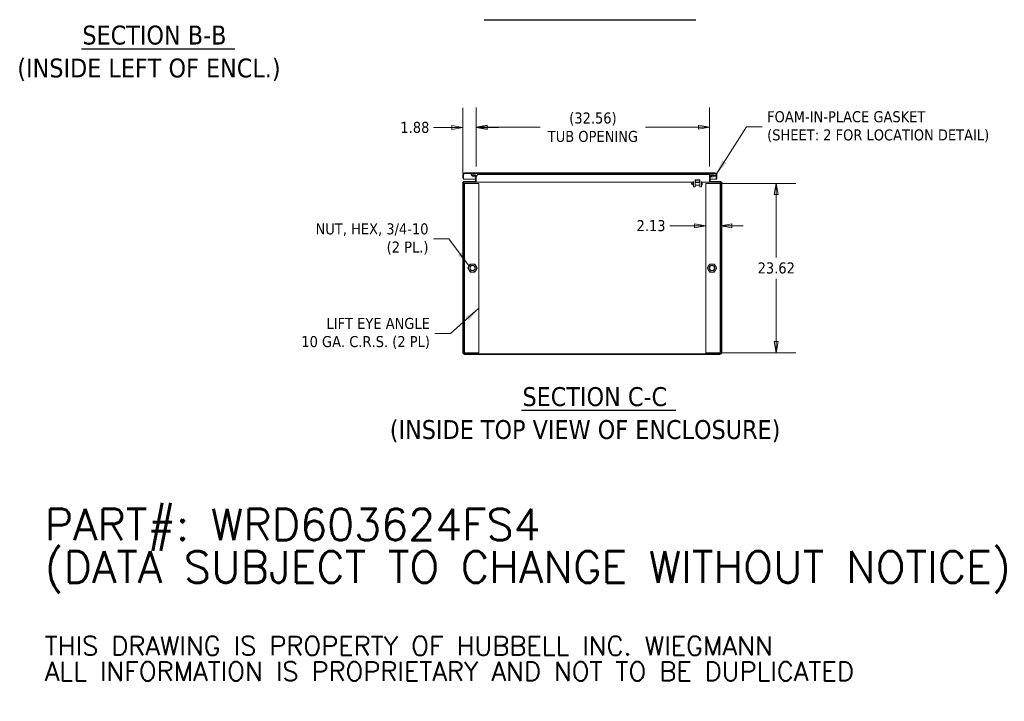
# Model space of a CAD drawing. Header units: inches. Extents: x 15 to 357, y 5 to 227.
# Tile 66 of 107: x 206 to 344, y 5 to 100. Entities that reach past the tile are written whole.
import ezdxf

# ---------------------------------------------------------------- set-up
doc = ezdxf.new("R2010")
doc.units = ezdxf.units.IN
doc.header["$LTSCALE"] = 22
doc.header["$MEASUREMENT"] = 0
doc.layers.get('0').update_dxf_attribs({"lineweight": 0})
for name, color, linetype, lineweight in [('Dimension (ANSI)', 7, 'Continuous', 5), ('Hatch (ANSI)', 7, 'Continuous', 5), ('Symbol (ANSI)', 7, 'Continuous', 5), ('Visible (ANSI)', 7, 'Continuous', 5)]:
    doc.layers.add(name, color=color, linetype=linetype, lineweight=lineweight)
doc.styles.add('DEFAULT-ANSI', font='tahoma.ttf')
doc.styles.add('Note Text (ANSI)', font='tahoma.ttf')
doc.styles.add('ROMANS', font='tahoma.ttf')
doc.styles.add('Text Style168', font='tahoma.ttf')
doc.dimstyles.new('Default (ANSI)', dxfattribs={"dimscale": 22, "dimtxt": 0.07, "dimasz": 0.07, "dimexe": 0.125, "dimexo": 0.0625, "dimgap": 0.031496, "dimtad": 0, "dimtih": 1, "dimtoh": 1, "dimrnd": 1e-08, "dimzin": 0, "dimdsep": 46, "dimtxsty": 'ROMANS', "dimblk": 'Filled-1', "dimcen": 0.09, "dimdle": 0.393701, "dimclrd": 256, "dimclre": 256, "dimclrt": 256, "dimadec": 0, "dimazin": 0, "dimtfac": 0.928571, "dimtofl": 0, "dimtmove": 0, "dimatfit": 3, "dimfxl": 1, "dimtolj": 1, "dimtzin": 0, "dimlwd": -1, "dimlwe": -1, "dimarcsym": 0})
doc.dimstyles.new('Default (ANSI)$7', dxfattribs={"dimscale": 22, "dimtxt": 0.07, "dimasz": 0.098425, "dimexe": 0.125, "dimexo": 0.0625, "dimgap": 0.031496, "dimtad": 0, "dimtih": 1, "dimtoh": 1, "dimrnd": 1e-08, "dimzin": 0, "dimdsep": 46, "dimtxsty": 'ROMANS', "dimblk": 'Filled-1', "dimcen": 0.09, "dimdle": 0.393701, "dimclrd": 256, "dimclre": 256, "dimclrt": 256, "dimadec": 0, "dimazin": 0, "dimtfac": 0.928571, "dimtofl": 0, "dimtmove": 0, "dimatfit": 3, "dimfxl": 1, "dimtolj": 1, "dimtzin": 0, "dimlwd": -1, "dimlwe": -1, "dimarcsym": 0})

# ---------------------------------------------------------------- blocks, each defined once
blk = doc.blocks.new('Filled-1')
at = {"color": 0}
for p, q in [((0, 0), (-1, 0.179)), ((-1, 0.179), (-1, -0.179)), ((-1, 0), (0, 0)), ((-1, -0.179), (0, 0))]:
    blk.add_line(p, q, dxfattribs=at)
at = {"color": 0, "flags": 128}
blk.add_lwpolyline([(-1, -0.179), (0, 0), (-1, 0.179), (-1, -0.179)], dxfattribs=at)
at = {"color": 0}
blk.add_solid([(-1, -0.179), (0, 0), (-1, 0.179), (-1, -0.179)], dxfattribs=at)
blk = doc.blocks.new('*D24')
at = {"layer": 'Defpoints', "color": 0, "transparency": 16777216}
for p in [(302.12, 77.1), (311.97, 77.1), (302.12, 53.48)]:
    blk.add_point(p, dxfattribs=at)
at = {"layer": 'Dimension (ANSI)', "transparency": 16777216}
for p, q in [((303.5, 77.1), (314.72, 77.1)), ((311.97, 75.56), (311.97, 66.78)), ((311.97, 55.02), (311.97, 63.79)), ((303.5, 53.48), (314.72, 53.48))]:
    blk.add_line(p, q, dxfattribs=at)
at = {"layer": 'Dimension (ANSI)', "transparency": 16777216, "xscale": 1.54000000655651, "yscale": 1.54000000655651, "zscale": 1.54000000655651}
for p, rotation in [((311.97, 77.1), 90), ((311.97, 53.48), 270)]:
    blk.add_blockref('Filled-1', p, dxfattribs=dict(at, rotation=rotation))
at = {"layer": 'Dimension (ANSI)', "transparency": 16777216, "insert": (311.97, 65.29), "char_height": 1.54, "attachment_point": 5, "style": 'ROMANS'}
blk.add_mtext('\\A1;23.62', dxfattribs=at)
blk = doc.blocks.new('*D30')
at = {"layer": 'Defpoints', "color": 0, "transparency": 16777216}
for p in [(302.12, 77.1), (304.25, 77.11), (302.12, 71.19)]:
    blk.add_point(p, dxfattribs=at)
at = {"layer": 'Dimension (ANSI)', "transparency": 16777216}
for p, q in [((300.58, 71.19), (297.13, 71.19)), ((305.79, 71.19), (307.33, 71.19))]:
    blk.add_line(p, q, dxfattribs=at)
at = {"layer": 'Dimension (ANSI)', "transparency": 16777216, "xscale": 1.54000000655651, "yscale": 1.54000000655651, "zscale": 1.54000000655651}
blk.add_blockref('Filled-1', (302.12, 71.19), dxfattribs=at)
at = {"layer": 'Dimension (ANSI)', "transparency": 16777216, "xscale": 1.54000000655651, "yscale": 1.54000000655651, "zscale": 1.54000000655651, "rotation": 180}
blk.add_blockref('Filled-1', (304.25, 71.19), dxfattribs=at)
at = {"layer": 'Dimension (ANSI)', "transparency": 16777216, "insert": (294.49, 71.19), "char_height": 1.54, "attachment_point": 5, "style": 'ROMANS'}
blk.add_mtext('\\A1;2.13', dxfattribs=at)
blk = doc.blocks.new('*D37')
at = {"layer": 'Defpoints', "color": 0, "transparency": 16777216}
for p in [(302.66, 84.92), (270.1, 78.09), (302.66, 78.09)]:
    blk.add_point(p, dxfattribs=at)
at = {"layer": 'Dimension (ANSI)', "transparency": 16777216}
for p, q in [((270.1, 79.47), (270.1, 87.67)), ((302.66, 79.47), (302.66, 87.67)), ((271.64, 84.92), (279.03, 84.92)), ((301.12, 84.92), (293.74, 84.92))]:
    blk.add_line(p, q, dxfattribs=at)
at = {"layer": 'Dimension (ANSI)', "transparency": 16777216, "xscale": 1.54000000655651, "yscale": 1.54000000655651, "zscale": 1.54000000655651, "rotation": 180}
blk.add_blockref('Filled-1', (270.1, 84.92), dxfattribs=at)
at = {"layer": 'Dimension (ANSI)', "transparency": 16777216, "xscale": 1.54000000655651, "yscale": 1.54000000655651, "zscale": 1.54000000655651}
blk.add_blockref('Filled-1', (302.66, 84.92), dxfattribs=at)
at = {"layer": 'Dimension (ANSI)', "transparency": 16777216, "insert": (286.38, 84.92), "char_height": 1.54, "attachment_point": 5, "style": 'ROMANS'}
blk.add_mtext('\\A1;\\fTahoma|b0|i0;\\H1.5400;(32.56)\\P\\fTahoma|b0|i0;\\H1.5400;TUB OPENING', dxfattribs=at)
blk = doc.blocks.new('*D38')
at = {"layer": 'Defpoints', "color": 0, "transparency": 16777216}
for p in [(270.1, 84.9), (268.23, 77.11), (270.1, 78.09)]:
    blk.add_point(p, dxfattribs=at)
at = {"layer": 'Dimension (ANSI)', "transparency": 16777216}
for p, q in [((268.23, 78.48), (268.23, 87.65)), ((270.1, 79.47), (270.1, 87.65)), ((266.69, 84.9), (264.12, 84.9)), ((271.64, 84.9), (273.18, 84.9))]:
    blk.add_line(p, q, dxfattribs=at)
at = {"layer": 'Dimension (ANSI)', "transparency": 16777216, "xscale": 1.54000000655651, "yscale": 1.54000000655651, "zscale": 1.54000000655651}
blk.add_blockref('Filled-1', (268.23, 84.9), dxfattribs=at)
at = {"layer": 'Dimension (ANSI)', "transparency": 16777216, "xscale": 1.54000000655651, "yscale": 1.54000000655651, "zscale": 1.54000000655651, "rotation": 180}
blk.add_blockref('Filled-1', (270.1, 84.9), dxfattribs=at)
at = {"layer": 'Dimension (ANSI)', "transparency": 16777216, "insert": (261.53, 84.9), "char_height": 1.54, "attachment_point": 5, "style": 'ROMANS'}
blk.add_mtext('\\A1;1.88', dxfattribs=at)

msp = doc.modelspace()

# ---------------------------------------------------------------- hatches: boundary and pattern name
at = {"layer": 'Hatch (ANSI)'}
h = msp.add_hatch(dxfattribs=at)
h.set_pattern_fill('ANSI31', color=256, scale=22, angle=90, style=0)
edge = h.paths.add_edge_path()
edge.add_line((303.5596, 78.3309), (303.5596, 77.6985))
edge.add_line((303.5596, 77.6985), (303.6616, 77.6985))
edge.add_line((303.6616, 77.6985), (303.6616, 78.3309))
edge.add_ellipse((303.419, 78.3309), major_axis=(0.2426, 0), ratio=1, start_angle=0, end_angle=90)
edge.add_line((303.419, 78.5735), (268.4668, 78.5735))
edge.add_ellipse((268.4668, 78.3309), major_axis=(0, 0.2426), ratio=1, start_angle=0, end_angle=90)
edge.add_line((268.2241, 78.3309), (268.2241, 77.8235))
edge.add_line((268.2241, 77.8235), (268.3261, 77.8235))
edge.add_line((268.3261, 77.8235), (268.3261, 78.3309))
edge.add_ellipse((268.4668, 78.3309), major_axis=(-0.1406, 0), ratio=1, start_angle=270, end_angle=360, ccw=False)
edge.add_line((268.4668, 78.4715), (269.5183, 78.4715))
edge.add_line((269.5183, 78.4715), (270.1745, 78.4715))
edge.add_line((270.1745, 78.4715), (302.7893, 78.4715))
edge.add_line((302.7893, 78.4715), (303.419, 78.4715))
edge.add_ellipse((303.419, 78.3309), major_axis=(0, 0.1406), ratio=1, start_angle=275.692274, end_angle=360, ccw=False)
edge.add_ellipse((303.419, 78.3309), major_axis=(0.1399, 0.0139), ratio=1, start_angle=354.307726, end_angle=360, ccw=False)
h = msp.add_hatch(dxfattribs=at)
h.set_pattern_fill('ANSI31', color=256, scale=22, angle=75, style=0)
edge = h.paths.add_edge_path()
edge.add_ellipse((269.8464, 78.5045), major_axis=(-0.4375, -0.1796), ratio=1, start_angle=0, end_angle=16.15412)
edge.add_ellipse((269.8464, 78.5045), major_axis=(-0.3703, -0.2942), ratio=1, start_angle=0, end_angle=3.646362)
edge.add_ellipse((269.8464, 78.5045), major_axis=(-0.3508, -0.3172), ratio=1, start_angle=0, end_angle=66.723921)
edge.add_ellipse((269.8464, 78.5045), major_axis=(0.1527, -0.4476), ratio=1, start_angle=0, end_angle=13.69406)
edge.add_ellipse((269.8464, 78.5045), major_axis=(0.2544, -0.3987), ratio=1, start_angle=0, end_angle=35.145184)
edge.add_ellipse((270.1745, 78.3574), major_axis=(0.1094, -0.0326), ratio=1, start_angle=0, end_angle=106.573367)
edge.add_line((270.1745, 78.4715), (269.5183, 78.4715))
edge.add_ellipse((269.5183, 78.3574), major_axis=(0, 0.1141), ratio=1, start_angle=0, end_angle=106.573367)
edge = h.paths.add_edge_path()
edge.add_ellipse((303.1174, 78.5045), major_axis=(-0.4375, -0.1796), ratio=1, start_angle=0, end_angle=12.026172)
edge.add_ellipse((303.1174, 78.5045), major_axis=(-0.3905, -0.2668), ratio=1, start_angle=0, end_angle=12.398076)
edge.add_ellipse((303.1174, 78.5045), major_axis=(-0.3241, -0.3444), ratio=1, start_angle=0, end_angle=110.939398)
edge.add_ellipse((303.4455, 78.3574), major_axis=(0.1094, -0.0326), ratio=1, start_angle=0, end_angle=10.253827)
edge.add_ellipse((303.4455, 78.3574), major_axis=(0.1134, -0.0126), ratio=1, start_angle=0, end_angle=96.31954)
edge.add_line((303.4455, 78.4715), (303.419, 78.4715))
edge.add_line((303.419, 78.4715), (302.7893, 78.4715))
edge.add_ellipse((302.7893, 78.3574), major_axis=(0, 0.1141), ratio=1, start_angle=0, end_angle=106.573367)
h = msp.add_hatch(dxfattribs=at)
h.set_pattern_fill('ANSI31', color=256, scale=22, style=0)
edge = h.paths.add_edge_path()
edge.add_ellipse((304.1085, 77.1087), major_axis=(0.2426, 0), ratio=1, start_angle=0, end_angle=90)
edge.add_line((304.1085, 77.3513), (302.8594, 77.3513))
edge.add_ellipse((302.8594, 77.445), major_axis=(0, -0.0938), ratio=1, start_angle=270, end_angle=360, ccw=False)
edge.add_line((302.7656, 77.445), (302.7656, 78.0935))
edge.add_ellipse((302.8594, 78.0935), major_axis=(-0.0937, 0), ratio=1, start_angle=314.816152, end_angle=360, ccw=False)
edge.add_ellipse((302.8594, 78.0935), major_axis=(-0.0661, 0.0665), ratio=1, start_angle=315.183848, end_angle=360, ccw=False)
edge.add_line((302.8594, 78.1873), (303.2886, 78.1873))
edge.add_line((303.2886, 78.1873), (303.2886, 78.2893))
edge.add_line((303.2886, 78.2893), (302.8594, 78.2893))
edge.add_ellipse((302.8594, 78.0935), major_axis=(0, 0.1958), ratio=1, start_angle=0, end_angle=42.588268)
edge.add_ellipse((302.8594, 78.0935), major_axis=(-0.1325, 0.1441), ratio=1, start_angle=0, end_angle=47.411732)
edge.add_line((302.6636, 78.0935), (302.6636, 77.445))
edge.add_ellipse((302.8594, 77.445), major_axis=(-0.1957, 0), ratio=1, start_angle=0, end_angle=90)
edge.add_line((302.8594, 77.2493), (304.1085, 77.2493))
edge.add_ellipse((304.1085, 77.1087), major_axis=(0, 0.1406), ratio=1, start_angle=270, end_angle=360, ccw=False)
edge.add_line((304.2491, 77.1087), (304.2491, 53.4689))
edge.add_ellipse((304.1085, 53.4689), major_axis=(0.1406, 0), ratio=1, start_angle=270, end_angle=360, ccw=False)
edge.add_line((304.1085, 53.3283), (268.4688, 53.3283))
edge.add_ellipse((268.4688, 53.4689), major_axis=(0, -0.1406), ratio=1, start_angle=270, end_angle=360, ccw=False)
edge.add_line((268.3281, 53.4689), (268.3281, 77.1087))
edge.add_ellipse((268.4688, 77.1087), major_axis=(-0.1406, 0), ratio=1, start_angle=270, end_angle=360, ccw=False)
edge.add_line((268.4688, 77.2493), (269.9054, 77.2493))
edge.add_ellipse((269.9054, 77.445), major_axis=(0, -0.1957), ratio=1, start_angle=0, end_angle=90)
edge.add_line((270.1011, 77.445), (270.1011, 78.0935))
edge.add_ellipse((269.9054, 78.0935), major_axis=(0.1958, 0), ratio=1, start_angle=0, end_angle=3.58117)
edge.add_ellipse((269.9054, 78.0935), major_axis=(0.1954, 0.0122), ratio=1, start_angle=0, end_angle=86.41883)
edge.add_line((269.9054, 78.2893), (269.4761, 78.2893))
edge.add_line((269.4761, 78.2893), (269.4761, 78.2102))
edge.add_line((269.4761, 78.2102), (269.4761, 78.1873))
edge.add_line((269.4761, 78.1873), (269.4956, 78.1873))
edge.add_line((269.4956, 78.1873), (269.9054, 78.1873))
edge.add_ellipse((269.9054, 78.0935), major_axis=(0, 0.0937), ratio=1, start_angle=270, end_angle=360, ccw=False)
edge.add_line((269.9991, 78.0935), (269.9991, 78.0569))
edge.add_line((269.9991, 78.0569), (269.9991, 77.445))
edge.add_ellipse((269.9054, 77.445), major_axis=(0.0938, 0), ratio=1, start_angle=270, end_angle=360, ccw=False)
edge.add_line((269.9054, 77.3513), (268.4688, 77.3513))
edge.add_ellipse((268.4688, 77.1087), major_axis=(0, 0.2426), ratio=1, start_angle=0, end_angle=90)
edge.add_line((268.2261, 77.1087), (268.2261, 53.4689))
edge.add_ellipse((268.4688, 53.4689), major_axis=(-0.2426, 0), ratio=1, start_angle=0, end_angle=90)
edge.add_line((268.4688, 53.2263), (304.1085, 53.2263))
edge.add_ellipse((304.1085, 53.4689), major_axis=(0, -0.2426), ratio=1, start_angle=0, end_angle=90)
edge.add_line((304.3511, 53.4689), (304.3511, 77.1087))
h = msp.add_hatch(dxfattribs=at)
h.set_pattern_fill('ANSI31', color=256, scale=22, angle=15, style=0)
edge = h.paths.add_edge_path()
edge.add_ellipse((300.7111, 77.5542), major_axis=(0, 0.0518), ratio=0.96592583, start_angle=0, end_angle=90)
edge.add_line((300.6611, 77.5542), (300.6611, 77.2674))
edge.add_ellipse((300.7111, 77.2674), major_axis=(0, -0.0518), ratio=0.96592583, start_angle=270, end_angle=360)
edge.add_line((300.7111, 77.2157), (301.2371, 77.2157))
edge.add_ellipse((301.2371, 77.2674), major_axis=(0, -0.0518), ratio=0.96592583, start_angle=0, end_angle=90)
edge.add_line((301.2871, 77.2674), (301.2871, 77.5542))
edge.add_ellipse((301.2371, 77.5542), major_axis=(0, 0.0518), ratio=0.96592583, start_angle=270, end_angle=360)
edge.add_line((301.2371, 77.606), (300.7111, 77.606))
h.paths.add_polyline_path([(300.7111, 77.5542), (301.2371, 77.5542), (301.2371, 77.2674), (300.7111, 77.2674)], flags=0)

# ---------------------------------------------------------------- linework, layer by layer
at = {"layer": 'Symbol (ANSI)', "lineweight": 30}
for p, q in [((271.1856, 99.9101), (300.7626, 99.9101)), ((214.989, 95.8804), (236.4256, 95.8804)), ((276.4155, 45.4449), (297.9334, 45.4449))]:
    msp.add_line(p, q, dxfattribs=at)
at = {"layer": 'Visible (ANSI)'}
for p, q in [((268.2241, 78.3309), (268.2241, 77.8235)), ((268.3261, 77.8235), (268.3261, 78.3309)), ((268.3269, 78.3309), (268.3269, 77.6985)), ((303.419, 78.5735), (268.4668, 78.5735)), ((268.4668, 78.4715), (303.419, 78.4715)), ((270.1745, 78.4715), (269.5183, 78.4715)), ((303.4455, 78.4715), (302.7893, 78.4715)), ((303.5589, 78.3309), (303.5589, 77.6985)), ((303.5596, 78.3309), (303.5596, 77.6985)), ((303.6616, 77.6985), (303.6616, 78.3309)), ((268.2241, 77.8235), (268.3261, 77.8235)), ((268.2261, 77.1087), (268.2261, 77.2493)), ((268.2261, 77.2493), (268.2711, 77.2493)), ((268.2261, 77.1087), (268.2261, 53.4689)), ((268.3269, 77.6985), (269.9991, 77.6985)), ((268.3281, 77.3513), (268.4688, 77.3513)), ((268.3281, 77.3513), (268.3281, 77.3064)), ((268.3281, 53.4689), (268.3281, 77.1087)), ((268.4531, 77.1013), (268.3281, 77.1013)), ((268.4531, 77.1013), (268.4531, 53.4763)), ((268.4844, 77.1013), (268.4531, 77.1013)), ((269.9054, 77.3513), (268.4688, 77.3513)), ((268.4688, 77.2493), (269.9054, 77.2493)), ((268.4844, 77.1013), (270.4531, 77.1013)), ((269.9054, 78.2893), (269.4761, 78.2893)), ((269.4761, 78.2893), (269.4761, 78.1873)), ((269.4761, 78.1873), (269.9054, 78.1873)), ((269.8464, 78.0315), (269.9991, 78.0315)), ((269.9054, 77.2493), (270.0699, 77.2493)), ((269.9991, 78.0935), (269.9991, 77.445)), ((270.0699, 77.3389), (270.0699, 77.2493)), ((270.1011, 77.2493), (270.0699, 77.2493)), ((270.0772, 77.3513), (270.1011, 77.3513)), ((270.1011, 78.0935), (270.1011, 78.1035)), ((270.1011, 77.445), (270.1011, 78.0935)), ((270.1011, 77.445), (270.1011, 77.2493)), ((300.4111, 77.2493), (270.1011, 77.2493)), ((270.2839, 78.3249), (270.3464, 78.3249)), ((270.3464, 78.3249), (302.6174, 78.3249)), ((270.4531, 77.1013), (270.4531, 53.4763)), ((300.1236, 77.0134), (300.1236, 77.2321)), ((300.2723, 76.9821), (300.1548, 76.9821)), ((300.3036, 76.8415), (300.3036, 77.2493)), ((300.3236, 76.8415), (300.3236, 77.2493)), ((300.4111, 77.2442), (300.3236, 77.2442)), ((300.4111, 77.0012), (300.3236, 77.0012)), ((300.4111, 77.3693), (300.4111, 76.6227)), ((300.6611, 77.5542), (300.6611, 77.2674)), ((300.6611, 77.2674), (300.6611, 77.1133)), ((300.6611, 77.1133), (300.6611, 76.6227)), ((301.2371, 77.606), (300.7111, 77.606)), ((300.7111, 77.5542), (301.2371, 77.5542)), ((300.7111, 77.2674), (300.7111, 77.5542)), ((301.2371, 77.2674), (300.7111, 77.2674)), ((300.7111, 77.2157), (301.2371, 77.2157)), ((301.2371, 77.5542), (301.2371, 77.2674)), ((301.2871, 77.2674), (301.2871, 77.5542)), ((301.2871, 77.1133), (301.2871, 77.2674)), ((301.2871, 77.1133), (301.2871, 76.6227)), ((301.5371, 77.3693), (301.5371, 76.6227)), ((302.6636, 77.2493), (301.5371, 77.2493)), ((301.6121, 76.8727), (301.6121, 77.2493)), ((302.1241, 77.1013), (304.0929, 77.1013)), ((302.1241, 53.4763), (302.1241, 77.1013)), ((302.6174, 78.3249), (302.6799, 78.3249)), ((302.6636, 78.0935), (302.6636, 78.2331)), ((302.6636, 78.0935), (302.6636, 77.445)), ((302.6636, 77.2493), (302.6636, 77.445)), ((302.6636, 77.3513), (302.6876, 77.3513)), ((302.6949, 77.2493), (302.6636, 77.2493)), ((302.6638, 78.1873), (302.6638, 78.2429)), ((302.6876, 78.1873), (302.6638, 78.1873)), ((302.6949, 77.3389), (302.6949, 77.2493)), ((302.6949, 77.2493), (302.8594, 77.2493)), ((302.7656, 77.445), (302.7656, 78.0935)), ((302.7656, 78.0315), (303.1174, 78.0315)), ((302.7656, 77.6985), (303.5589, 77.6985)), ((303.2886, 78.2893), (302.8594, 78.2893)), ((302.8594, 78.1873), (303.2886, 78.1873)), ((304.1085, 77.3513), (302.8594, 77.3513)), ((302.8594, 77.2493), (304.1085, 77.2493)), ((303.2886, 78.1873), (303.2886, 78.2893)), ((303.5596, 77.6985), (303.6616, 77.6985)), ((304.0929, 77.1013), (304.1241, 77.1013)), ((304.1085, 77.3513), (304.2491, 77.3513)), ((304.2491, 77.1013), (304.1241, 77.1013)), ((304.1241, 53.4763), (304.1241, 77.1013)), ((304.2491, 77.3513), (304.2491, 77.3064)), ((304.2491, 77.1087), (304.2491, 53.4689)), ((304.3062, 77.2493), (304.3511, 77.2493)), ((304.3511, 77.2493), (304.3511, 77.1087)), ((304.3511, 53.4689), (304.3511, 77.1087)), ((300.3236, 76.8415), (300.3036, 76.8415)), ((300.4111, 76.6227), (300.6611, 76.6227)), ((301.2371, 76.8552), (300.7111, 76.8552)), ((301.2871, 76.6227), (301.5371, 76.6227)), ((301.6121, 76.8727), (301.5371, 76.8727)), ((268.3281, 53.4763), (268.4531, 53.4763)), ((268.4844, 53.4763), (268.4531, 53.4763)), ((304.1085, 53.3283), (268.4688, 53.3283)), ((268.4688, 53.2263), (304.1085, 53.2263)), ((270.4531, 53.4763), (268.4844, 53.4763)), ((304.0929, 53.4763), (302.1241, 53.4763)), ((304.0929, 53.4763), (304.1241, 53.4763)), ((304.1241, 53.4763), (304.2491, 53.4763))]:
    msp.add_line(p, q, dxfattribs=at)
for centre, radius in [((269.5781, 65.2888), 0.3751), ((269.5781, 65.2888), 0.3486), ((302.9991, 65.2888), 0.3751), ((302.9991, 65.2888), 0.3486)]:
    msp.add_circle(centre, radius, dxfattribs=at)
for centre, radius, start, end in [((268.4668, 78.3309), 0.2426, 90, 180), ((268.4668, 78.3309), 0.1406, 90, 180), ((269.5183, 78.3574), 0.1141, 90, 196.573367), ((270.1745, 78.3574), 0.1141, 343.426633, 90), ((302.7893, 78.3574), 0.1141, 90, 196.573367), ((303.419, 78.3309), 0.2426, 0, 90), ((303.419, 78.3309), 0.1406, 0, 90), ((303.4455, 78.3574), 0.1141, 343.426633, 90), ((268.4688, 77.1087), 0.2426, 90, 180), ((268.4688, 77.1087), 0.1406, 90, 180), ((269.8464, 78.5045), 0.4729, 202.318177, 337.681823), ((269.9054, 78.0935), 0.1957, 0, 90), ((269.9054, 78.0935), 0.0937, 0, 90), ((269.9054, 77.445), 0.1957, 270, 0), ((269.9054, 77.445), 0.0938, 270, 0), ((300.1548, 77.2321), 0.0313, 146.638783, 180), ((300.1548, 77.0134), 0.0313, 180, 270), ((300.2723, 76.9509), 0.0313, 0, 90), ((302.8594, 78.0935), 0.1957, 90, 180), ((302.8594, 77.445), 0.1957, 180, 270), ((303.1174, 78.5045), 0.4729, 202.318177, 337.681823), ((302.8594, 78.0935), 0.0937, 90, 180), ((302.8594, 77.445), 0.0938, 180, 270), ((304.1085, 77.1087), 0.2426, 0, 90), ((304.1085, 77.1087), 0.1406, 0, 90), ((269.5781, 65.2888), 0.5625, 150, 210), ((269.5781, 65.2888), 0.5625, 90, 150), ((269.5781, 65.2888), 0.5625, 210, 270), ((269.5781, 65.2888), 0.5625, 30, 90), ((269.5781, 65.2888), 0.5625, 270, 330), ((269.5781, 65.2888), 0.5625, 330, 30), ((302.9991, 65.2888), 0.5625, 150, 210), ((302.9991, 65.2888), 0.5625, 90, 150), ((302.9991, 65.2888), 0.5625, 210, 270), ((302.9991, 65.2888), 0.5625, 30, 90), ((302.9991, 65.2888), 0.5625, 270, 330), ((302.9991, 65.2888), 0.5625, 330, 30), ((268.4688, 53.4689), 0.2426, 180, 270), ((268.4688, 53.4689), 0.1406, 180, 270), ((304.1085, 53.4689), 0.1406, 270, 0), ((304.1085, 53.4689), 0.2426, 270, 0)]:
    msp.add_arc(centre, radius, start, end, dxfattribs=at)
for centre, major_axis, start_param, end_param in [((300.7111, 77.5542), (0, 0.0518), 0, 1.57079633), ((300.7111, 77.2674), (0, -0.0518), 4.71238898, 6.28318531), ((301.2371, 77.5542), (0, 0.0518), 4.71238898, 6.28318531), ((301.2371, 77.2674), (0, -0.0518), 0, 1.57079633), ((300.7111, 76.9035), (-0.05, 0), 0, 1.57079633), ((301.2371, 76.9035), (0.05, 0), 4.71238898, 6.28318531)]:
    msp.add_ellipse(centre, major_axis=major_axis, ratio=0.96592583, start_param=start_param, end_param=end_param, dxfattribs=at)
msp.add_open_spline([(268.4668, 78.4715), (268.4365, 78.4715), (268.4063, 78.4453), (268.376, 78.4047), (268.3597, 78.3826), (268.3433, 78.3568), (268.3269, 78.3309)], degree=3, knots=[0, 0, 0, 0, 1.01853754, 1.01853754, 1.01853754, 1.57079633, 1.57079633, 1.57079633, 1.57079633], dxfattribs=at)
for points in [[(268.3624, 78.4251), (268.3505, 78.3954), (268.3387, 78.3632), (268.3269, 78.3309)], [(303.5572, 78.3337), (303.5578, 78.3328), (303.5583, 78.3318), (303.5589, 78.3309)], [(303.5589, 78.3309), (303.5584, 78.3323), (303.5579, 78.3337), (303.5574, 78.335)]]:
    msp.add_open_spline(points, degree=3, dxfattribs=at)
for points in [[(268.9286, 65.2888), (269.0156, 65.4395), (269.091, 65.57)], [(269.091, 65.0075), (269.0156, 65.1381), (268.9286, 65.2888)], [(269.091, 65.57), (269.1664, 65.7006), (269.2534, 65.8513)], [(269.2534, 64.7263), (269.1664, 64.877), (269.091, 65.0075)], [(269.2534, 65.8513), (269.4274, 65.8513), (269.5781, 65.8513)], [(269.5781, 64.7263), (269.4274, 64.7263), (269.2534, 64.7263)], [(269.5781, 65.8513), (269.7289, 65.8513), (269.9029, 65.8513)], [(269.9029, 64.7263), (269.7289, 64.7263), (269.5781, 64.7263)], [(269.9029, 65.8513), (269.9899, 65.7006), (270.0653, 65.57)], [(270.0653, 65.0075), (269.9899, 64.877), (269.9029, 64.7263)], [(270.0653, 65.57), (270.1406, 65.4395), (270.2277, 65.2888)], [(270.2277, 65.2888), (270.1406, 65.1381), (270.0653, 65.0075)], [(302.3496, 65.2888), (302.4366, 65.4395), (302.512, 65.57)], [(302.512, 65.0075), (302.4366, 65.1381), (302.3496, 65.2888)], [(302.512, 65.57), (302.5874, 65.7006), (302.6744, 65.8513)], [(302.6744, 64.7263), (302.5874, 64.877), (302.512, 65.0075)], [(302.6744, 65.8513), (302.8484, 65.8513), (302.9991, 65.8513)], [(302.9991, 64.7263), (302.8484, 64.7263), (302.6744, 64.7263)], [(302.9991, 65.8513), (303.1499, 65.8513), (303.3239, 65.8513)], [(303.3239, 64.7263), (303.1499, 64.7263), (302.9991, 64.7263)], [(303.3239, 65.8513), (303.4109, 65.7006), (303.4863, 65.57)], [(303.4863, 65.0075), (303.4109, 64.877), (303.3239, 64.7263)], [(303.4863, 65.57), (303.5616, 65.4395), (303.6487, 65.2888)], [(303.6487, 65.2888), (303.5616, 65.1381), (303.4863, 65.0075)]]:
    msp.add_rational_spline(points, [1, 1.0379548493, 1], degree=2, dxfattribs=at)

# ---------------------------------------------------------------- texts
at = {"layer": 'Symbol (ANSI)', "char_height": 2.64, "attachment_point": 7}
for s, insert, style in [('SECTION B-B', (215.1242, 96.4188), 'Text Style168'), ('(INSIDE LEFT OF ENCL.)', (206.045, 91.3982), 'DEFAULT-ANSI'), ('SECTION C-C', (276.5506, 45.9833), 'Text Style168'), ('(INSIDE TOP VIEW OF ENCLOSURE)', (258.0304, 40.9627), 'DEFAULT-ANSI')]:
    msp.add_mtext(s, dxfattribs=dict(at, insert=insert, style=style))
at = {"layer": 'Symbol (ANSI)'}
for s, insert, char_height, width, attachment_point, line_spacing_factor, style in [('{\\fTahoma|b0|i0;FOAM-IN-PLACE GASKET\\P\\fTahoma|b0|i0;(SHEET: 2 FOR LOCATION DETAIL)}', (310.6938, 84.9916), 1.54, 33.320907, 4, 0.987884, 'ROMANS'), ('{\\fTahoma|b0|i0;NUT, HEX, 3/4-10\\P\\fTahoma|b0|i0;(2 PL.)}', (263.4296, 69.3488), 1.54, 16.694149, 6, 0.987884, 'ROMANS'), ('{\\fTahoma|b0|i0;LIFT EYE ANGLE\\P\\fTahoma|b0|i0;10 GA. C.R.S. (2 PL)}', (263.6312, 56.1592), 1.54, 18.971701, 6, 0.987884, 'ROMANS'), ('{\\fRomanS|b0|i0|c0|p2;\\H2x;PART#: WRD603624FS4\\P(DATA SUBJECT TO CHANGE WITHOUT NOTICE)\\H1.6044x; \\H0.6233x;\\P \\H1.3373x; \\H0.74779x;\\P\\H0.6x;THIS DRAWING IS PROPERTY OF HUBBELL INC. WIEGMANN\\H1.5431x; \\H0.64803x;\\PALL INFORMATION IS PROPRIETARY AND NOT TO BE DUPLICATED\\H1.2197x; \\H0.8199x;\\P\\H0.83333x; \\H1.2943x; \\H0.7726x;\\P \\H1.1944x; \\H0.83725x;\\P \\H1.2023x; \\H0.83174x;\\P \\H1.2017x; }', (209.8728, 13.4727), 2.2, 186.486456, 4, 0.809383, 'Note Text (ANSI)')]:
    msp.add_mtext(s, dxfattribs=dict(at, insert=insert, char_height=char_height, width=width, attachment_point=attachment_point, line_spacing_factor=line_spacing_factor, style=style))

# ---------------------------------------------------------------- dimensions: what is measured, and where the dimension line sits
at = {"layer": 'Dimension (ANSI)'}
dim = msp.add_linear_dim(base=(302.6636, 84.9152), p1=(270.1011, 78.0935), p2=(302.6636, 78.0935), angle=180, text='\\fTahoma|b0|i0;\\H1.5400;(<>)\\P\\fTahoma|b0|i0;\\H1.5400;TUB OPENING', dimstyle='Default (ANSI)', override={"dimgap": 0.031496, "dimtih": 0, "dimtoh": 0, "dimdec": 2, "dimtol": 0, "dimlim": 0, "dimtp": 0, "dimtm": 0, "dimtdec": 2, "dimatfit": 1}, dxfattribs=at)
dim.commit()
dim.dimension.update_dxf_attribs({"geometry": '*D37', "text_midpoint": (286.3824, 84.9152), "dimtype": 160})
for base, p1, p2, angle, override, picture, middle in [((270.1011483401, 84.8951606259), (268.2261483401, 77.1086608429), (270.1011483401, 78.0935358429), 180, {"dimgap": 0.031496, "dimtih": 0, "dimtoh": 0, "dimdec": 2, "dimtol": 0, "dimlim": 0, "dimtp": 0, "dimtm": 0, "dimtdec": 2, "dimatfit": 1}, '*D38', (261.5261601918, 84.8951606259)), ((302.1241483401, 71.1927948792), (304.2491483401, 77.1086608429), (302.1241483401, 77.1012858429), 180, {"dimgap": 0.031496, "dimtih": 0, "dimtoh": 0, "dimdec": 2, "dimse1": 1, "dimse2": 1, "dimtol": 0, "dimlim": 0, "dimtp": 0, "dimtm": 0, "dimtdec": 2, "dimatfit": 1}, '*D30', (294.494347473, 71.1927948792)), ((311.9666680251, 77.1012858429), (302.1241483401, 53.4762858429), (302.1241483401, 77.1012858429), 270, {"dimgap": 0.031496, "dimdec": 2, "dimtol": 0, "dimlim": 0, "dimtp": 0, "dimtm": 0, "dimtdec": 2, "dimatfit": 1}, '*D24', (311.9666680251, 65.2887858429))]:
    dim = msp.add_linear_dim(base=base, p1=p1, p2=p2, angle=angle, dimstyle='Default (ANSI)', override=override, dxfattribs=at)
    dim.commit()
    dim.dimension.update_dxf_attribs({"geometry": picture, "text_midpoint": middle, "dimtype": 160})

# ---------------------------------------------------------------- leaders
at = {"layer": 'Symbol (ANSI)', "annotation_type": 0, "has_hookline": 1}
for points, hookline_direction, text_width in [([(303.5589, 78.3309), (307.8355, 84.9916), (310.0009, 84.9916)], 0, 33.1033), ([(269.091, 65.57), (266.2879, 69.3488), (264.1225, 69.3488)], 1, 16.457), ([(270.4531, 59.6687), (266.4894, 56.1592), (264.3241, 56.1592)], 1, 18.63)]:
    msp.add_leader(points, dimstyle='Default (ANSI)$7', override={"dimtad": 0}, dxfattribs=dict(at, hookline_direction=hookline_direction, text_width=text_width))

doc.saveas('drawing.dxf')
